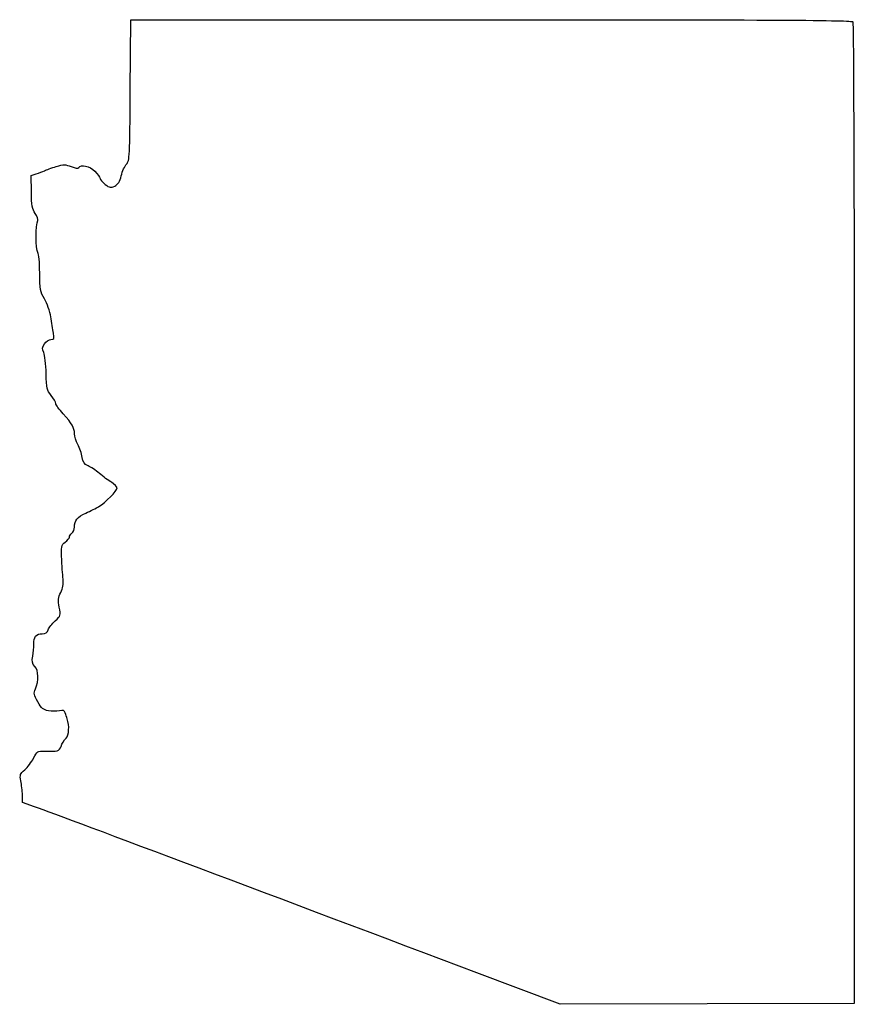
# Model space of a CAD drawing. Extents: x -173 to -34, y 65 to 229.
import ezdxf

# ---------------------------------------------------------------- set-up
doc = ezdxf.new("R2010")
doc.units = 0
doc.layers.add('Layer_1', color=7, linetype='CONTINUOUS')

msp = doc.modelspace()

# ---------------------------------------------------------------- linework, layer by layer
at = {"layer": 'Layer_1', "color": 7}
for points in [[(-154.185092, 216.871001), (-154.100073, 228.553948), (-94.317981, 228.553948)], [(-170.59704, 199.983066), (-170.639001, 202.712513), (-169.792334, 202.966429)], [(-34.043445, 146.568393), (-34.043445, 65.288393), (-58.455667, 65.229267), (-82.867889, 65.170142), (-96.696778, 70.398977), (-96.696778, 70.398977)], [(-170.074556, 97.952779), (-172.050112, 98.667292), (-172.085858, 99.898952)]]:
    msp.add_lwpolyline(points, dxfattribs=at)
for points in [[(-94.317981, 228.553948), (-46.811777, 228.553948), (-34.485332, 228.481508), (-34.289667, 228.201171)], [(-34.289667, 228.201171), (-34.150904, 228.002356), (-34.043445, 192.37501), (-34.043445, 146.568393)], [(-154.807587, 204.594509), (-154.300369, 205.154653), (-154.265325, 205.845764), (-154.185092, 216.871001)], [(-166.479364, 204.187892), (-165.234391, 204.557609), (-164.958426, 204.555427), (-163.990726, 204.168221)], [(-162.732345, 204.007778), (-162.366655, 204.599474), (-160.944602, 204.281677), (-160.077376, 203.414451)], [(-155.681621, 202.66022), (-155.496511, 203.397622), (-155.103195, 204.268052), (-154.807587, 204.594509)], [(-169.792334, 202.966429), (-169.326667, 203.106081), (-168.705804, 203.344479), (-168.412637, 203.496202)], [(-168.412637, 203.496202), (-168.119473, 203.647928), (-167.249498, 203.959188), (-166.479364, 204.187892)], [(-163.990726, 204.168221), (-163.317668, 203.898916), (-162.837464, 203.837691), (-162.732345, 204.007778)], [(-160.077376, 203.414451), (-159.599771, 202.936843), (-159.201973, 202.397093), (-159.193385, 202.215006)], [(-156.771563, 200.949093), (-156.215478, 201.22249), (-155.930041, 201.670608), (-155.681621, 202.66022)], [(-159.193385, 202.215006), (-159.184806, 202.032916), (-158.805886, 201.590257), (-158.351358, 201.231315)], [(-158.351358, 201.231315), (-157.612385, 200.647742), (-157.445236, 200.61788), (-156.771563, 200.949093)], [(-169.944195, 196.395711), (-170.45997, 197.120048), (-170.561612, 197.678572), (-170.59704, 199.983066)], [(-169.535125, 195.211255), (-169.424127, 195.390856), (-169.608206, 195.923861), (-169.944195, 196.395711)], [(-169.549321, 189.918745), (-169.892887, 190.344511), (-169.881336, 194.651073), (-169.535125, 195.211255)], [(-169.215232, 186.532078), (-169.224771, 188.306057), (-169.360808, 189.68513), (-169.549321, 189.918745)], [(-168.417686, 182.21105), (-169.134863, 183.430213), (-169.200477, 183.7857), (-169.215232, 186.532078)], [(-167.386336, 179.247717), (-167.523772, 180.146902), (-167.987878, 181.480402), (-168.417686, 182.21105)], [(-166.945801, 176.554504), (-167.050661, 177.136587), (-167.248902, 178.348534), (-167.386336, 179.247717)], [(-167.350014, 175.496171), (-166.816868, 175.496171), (-166.77493, 175.605978), (-166.945801, 176.554504)], [(-168.414751, 174.779055), (-168.15632, 175.173469), (-167.677188, 175.496171), (-167.350014, 175.496171)], [(-168.546244, 173.319278), (-168.826174, 173.933656), (-168.803461, 174.185807), (-168.414751, 174.779055)], [(-168.153433, 169.856439), (-168.183371, 171.352536), (-168.360135, 172.910815), (-168.546244, 173.319278)], [(-167.322889, 166.214562), (-168.040829, 167.067175), (-168.103082, 167.340152), (-168.153433, 169.856439)], [(-166.546778, 164.879092), (-166.546778, 165.106667), (-166.896028, 165.707629), (-167.322889, 166.214562)], [(-165.316202, 163.136858), (-165.993019, 163.867514), (-166.546778, 164.651519), (-166.546778, 164.879092)], [(-163.442334, 159.836749), (-163.442334, 160.831904), (-163.85612, 161.56063), (-165.316202, 163.136858)], [(-162.887158, 158.054307), (-163.192505, 158.628335), (-163.442334, 159.430436), (-163.442334, 159.836749)], [(-162.164943, 155.931654), (-162.256814, 156.525083), (-162.58181, 157.480275), (-162.887158, 158.054307)], [(-161.200186, 154.517275), (-161.820058, 154.777913), (-162.035149, 155.093242), (-162.164943, 155.931654)], [(-159.311845, 153.260062), (-159.911686, 153.767052), (-160.76144, 154.332797), (-161.200186, 154.517275)], [(-157.304001, 151.785812), (-157.808473, 152.089661), (-158.712004, 152.753075), (-159.311845, 153.260062)], [(-159.382251, 147.784313), (-158.313859, 148.410522), (-156.386778, 150.390963), (-156.386778, 150.862726)], [(-156.386778, 150.862726), (-156.386778, 151.066572), (-156.799528, 151.481961), (-157.304001, 151.785812)], [(-161.548597, 146.686381), (-160.805097, 147.027667), (-159.830242, 147.521737), (-159.382251, 147.784313)], [(-163.442334, 144.363726), (-163.442334, 145.469947), (-162.989988, 146.024745), (-161.548597, 146.686381)], [(-163.865667, 143.322837), (-163.632834, 143.516072), (-163.442334, 143.984471), (-163.442334, 144.363726)], [(-164.981565, 141.871524), (-164.600656, 142.171148), (-164.289001, 142.541217), (-164.289001, 142.693899)], [(-164.289001, 142.693899), (-164.289001, 142.846579), (-164.098501, 143.129602), (-163.865667, 143.322837)], [(-165.557567, 138.867573), (-165.668539, 141.208874), (-165.64093, 141.352867), (-164.981565, 141.871524)], [(-165.317348, 135.504105), (-165.385361, 136.001462), (-165.49346, 137.515023), (-165.557567, 138.867573)], [(-165.713966, 133.528549), (-165.405379, 134.163933), (-165.244001, 134.967756), (-165.317348, 135.504105)], [(-165.9664, 131.066925), (-166.188147, 132.218), (-166.144702, 132.641649), (-165.713966, 133.528549)], [(-166.645757, 128.808961), (-165.720689, 129.656291), (-165.704811, 129.709058), (-165.9664, 131.066925)], [(-167.794443, 127.30654), (-167.683629, 127.655688), (-167.166719, 128.331777), (-166.645757, 128.808961)], [(-170.202804, 124.936579), (-170.246133, 126.127726), (-169.802909, 126.671726), (-168.78902, 126.671726)], [(-168.78902, 126.671726), (-168.214486, 126.671726), (-167.940403, 126.846667), (-167.794443, 127.30654)], [(-170.371877, 122.921227), (-170.259962, 123.509435), (-170.183878, 124.416344), (-170.202804, 124.936579)], [(-170.018656, 121.227894), (-170.464158, 121.727142), (-170.534714, 122.065382), (-170.371877, 122.921227)], [(-169.926294, 117.499586), (-169.350535, 118.91147), (-169.390481, 120.523933), (-170.018656, 121.227894)], [(-169.534222, 115.348669), (-170.189045, 116.506957), (-170.232922, 116.747672), (-169.926294, 117.499586)], [(-167.783439, 113.879956), (-168.623347, 114.016255), (-168.923137, 114.267746), (-169.534222, 115.348669)], [(-165.957179, 113.87798), (-166.404228, 113.78857), (-167.226045, 113.789422), (-167.783439, 113.879956)], [(-164.971829, 113.512246), (-165.105997, 113.923074), (-165.325095, 114.004396), (-165.957179, 113.87798)], [(-164.655977, 112.560615), (-164.734802, 112.793448), (-164.876934, 113.221681), (-164.971829, 113.512246)], [(-164.852285, 109.315059), (-164.344302, 109.858097), (-164.252862, 111.369902), (-164.655977, 112.560615)], [(-168.435675, 107.192545), (-166.189801, 107.104297), (-165.981685, 107.163231), (-165.674328, 107.974504)], [(-165.674328, 107.974504), (-165.512609, 108.401365), (-165.142689, 109.004615), (-164.852285, 109.315059)], [(-170.235457, 106.019274), (-169.647777, 107.182128), (-169.563799, 107.236874), (-168.435675, 107.192545)], [(-171.704401, 104.078392), (-171.235525, 104.475005), (-170.574502, 105.348401), (-170.235457, 106.019274)], [(-172.339254, 102.243948), (-172.538026, 103.260746), (-172.482981, 103.41981), (-171.704401, 104.078392)], [(-172.085858, 99.898952), (-172.105529, 100.576367), (-172.219547, 101.631616), (-172.339254, 102.243948)], [(-96.696778, 70.398977), (-127.467668, 82.033749), (-164.281564, 95.857589), (-170.074556, 97.952779)]]:
    msp.add_open_spline(points, degree=3, dxfattribs=at)

doc.saveas('drawing.dxf')
